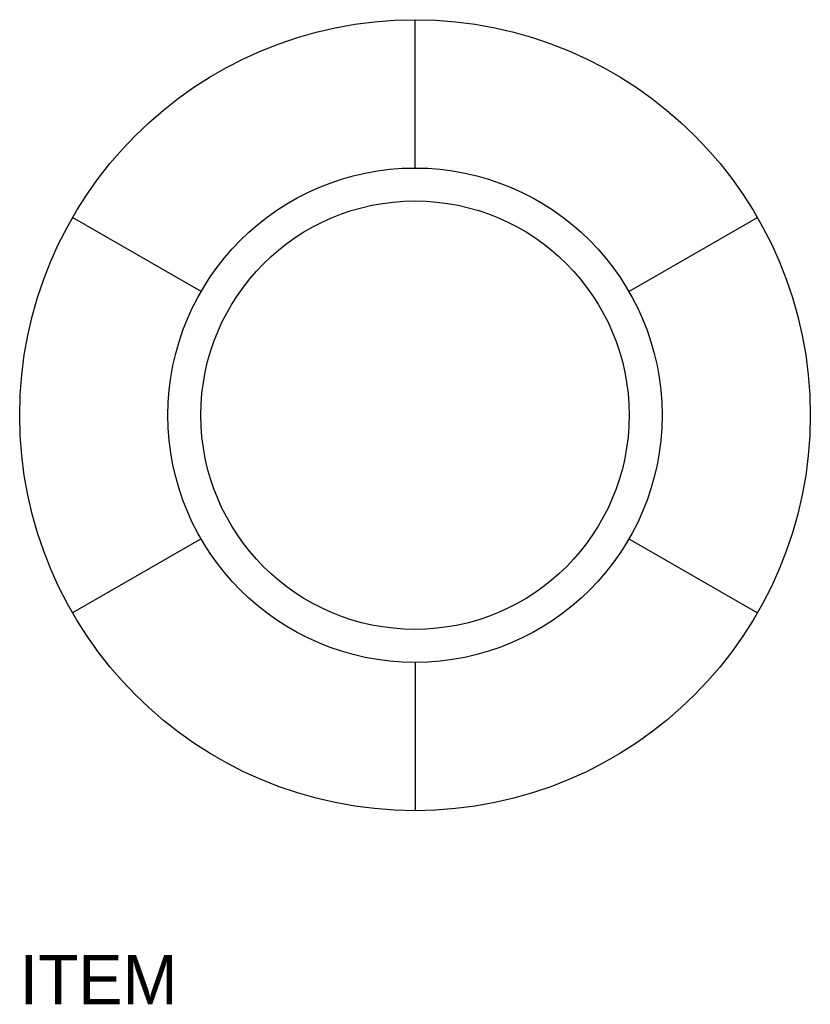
# Model space of a CAD drawing. Extents: x 34 to 130, y 130 to 249.
import ezdxf

# ---------------------------------------------------------------- set-up
doc = ezdxf.new("R2010")
doc.units = 0
doc.layers.get('0').update_dxf_attribs({"linetype": 'CONTINUOUS'})

msp = doc.modelspace()

# ---------------------------------------------------------------- linework, layer by layer
at = {"color": 0}
for p, q in [((82, 231), (82, 249)), ((56.019238, 216), (40.430781, 225)), ((107.980762, 216), (123.569219, 225)), ((56.019238, 186), (40.430781, 177)), ((107.980762, 186), (123.569219, 177)), ((82, 171), (82, 153))]:
    msp.add_line(p, q, dxfattribs=at)
for radius in [48, 30, 26]:
    msp.add_circle((82, 201), radius, dxfattribs=at)

# ---------------------------------------------------------------- texts
at = {"color": 0, "flags": 3}
msp.add_attdef('ITEM', (34, 129.5), 'ROUND PLANTER', height=6, dxfattribs=at)

doc.saveas('drawing.dxf')
